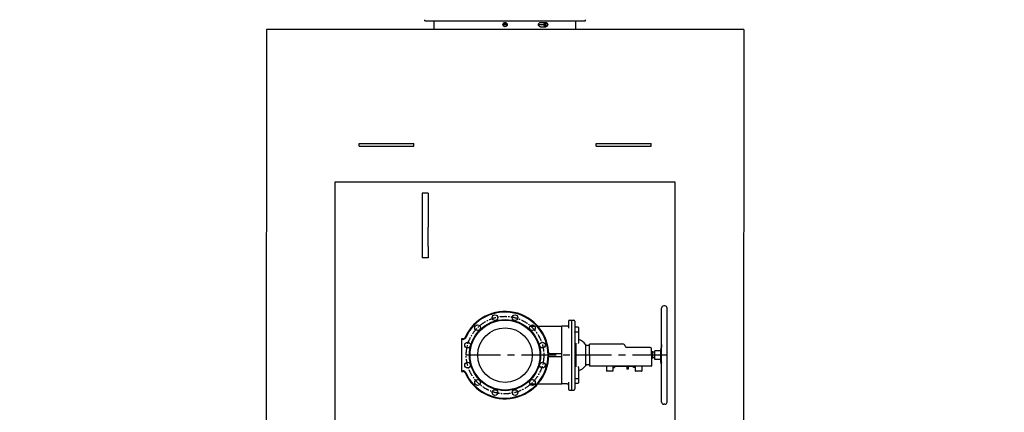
# Model space of a CAD drawing. Header units: millimetres. Extents: x 196 to 1773810, y -221320 to 153872.
# Tile 254 of 256: x 1205826 to 1210334, y -200061 to -198263. Entities that reach past the tile are written whole.
import ezdxf

# ---------------------------------------------------------------- set-up
doc = ezdxf.new("R2010")
doc.units = ezdxf.units.MM
doc.linetypes.add('CENTER', pattern=[50.8, 31.75, -6.35, 6.35, -6.35])
for name, color, linetype, lineweight in [('00_Основной', 163, 'Continuous', 40), ('электрика', 1, 'Continuous', 140), ('中心线', 1, 'CENTER', 25)]:
    doc.layers.add(name, color=color, linetype=linetype, lineweight=lineweight)
doc.styles.add('Times New Roman', font='times.ttf')

msp = doc.modelspace()

# ---------------------------------------------------------------- linework, layer by layer
at = {"color": 252, "lineweight": 30, "ltscale": 10}
for p, q in [((1207269.9, -203009.4, -0.1), (1207269.9, -199006.4, -0.1)), ((1207269.9, -199006.4, -0.1), (1208825.9, -199006.4, -0.1)), ((1208825.9, -199006.4, -0.1), (1208825.9, -200109, -0.1))]:
    msp.add_line(p, q, dxfattribs=at)
at = {"color": 252, "linetype": 'CENTER', "lineweight": 25, "ltscale": 5}
msp.add_line((1208789.9, -199799.2, 0.1), (1207847.9, -199799.2, 0.1), dxfattribs=at)
at = {"layer": '00_Основной', "lineweight": 30, "ltscale": 10}
for p, q in [((1207680.1, -198268.2, 0.1), (1207680.1, -198263.4, 0.1)), ((1207680.1, -198268.2, 0.4), (1208416.3, -198268.2, 0.4)), ((1207723.8, -198308.3, 0.1), (1207723.8, -198268.2, 0.1)), ((1208371.9, -198308.3, 0.1), (1208371.9, -198268.2, 0.1)), ((1208416.3, -198268.2, 0.1), (1208416.3, -198263.4, 0.1)), ((1206955.1, -198308.2, -0.3), (1206955, -202975.1, 0.1)), ((1208047.9, -198308.2, -0.3), (1206955.1, -198308.2, -0.3)), ((1209140.7, -198308.2, -0.3), (1208047.9, -198308.2, -0.3)), ((1208209.9, -198275.8, 0.1), (1208234.8, -198275.8, 0.1)), ((1208209.9, -198295.9, 0.1), (1208234.8, -198295.9, 0.1)), ((1209140.7, -198308.2, -0.3), (1209139.9, -202975.1)), ((1207379.4, -198842.7, 0.1), (1207379.4, -198830.4, 0.1)), ((1207379.4, -198830.4, 0.1), (1207397, -198830.4, 0.1)), ((1207379.4, -198842.7, 0.1), (1207397, -198842.7, 0.1)), ((1207397, -198830.4, 0.1), (1207612.5, -198830.4, 0.1)), ((1207397, -198842.7, 0.1), (1207612.5, -198842.7, 0.1)), ((1207612.5, -198830.4, 0.1), (1207630.1, -198830.4, 0.1)), ((1207612.5, -198842.7, 0.1), (1207630.1, -198842.7, 0.1)), ((1207630.1, -198842.7, 0.1), (1207630.1, -198830.4, 0.1)), ((1208465.7, -198842.7, 0.1), (1208465.7, -198830.4, 0.1)), ((1208465.7, -198830.4, 0.1), (1208483.3, -198830.4, 0.1)), ((1208465.7, -198842.7, 0.1), (1208483.3, -198842.7, 0.1)), ((1208483.3, -198830.4, 0.1), (1208698.7, -198830.4, 0.1)), ((1208483.3, -198842.7, 0.1), (1208698.7, -198842.7, 0.1)), ((1208698.7, -198830.4, 0.1), (1208716.3, -198830.4, 0.1)), ((1208698.7, -198842.7, 0.1), (1208716.3, -198842.7, 0.1)), ((1208716.3, -198842.7, 0.1), (1208716.3, -198830.4, 0.1)), ((1207667.9, -199058.2, 0.1), (1207667.9, -199214, 0.1)), ((1207696.1, -199058.2, 0.1), (1207667.9, -199058.2, 0.1)), ((1207696.1, -199058.2, 0.1), (1207696.1, -199214, 0.1)), ((1207667.9, -199214, 0.1), (1207667.9, -199302.6, 0.1)), ((1207696.1, -199302.6, 0.1), (1207696.1, -199214, 0.1)), ((1207667.9, -199302.6, 0.1), (1207667.9, -199353.7, 0.1)), ((1207696.1, -199302.6, 0.1), (1207696.1, -199353.7, 0.1)), ((1207696.1, -199353.7, 0.1), (1207667.9, -199353.7, 0.1))]:
    msp.add_line(p, q, dxfattribs=at)
at = {"layer": '00_Основной', "lineweight": 25, "ltscale": 10}
for p, q in [((1208779.9, -199574.2, -0.1), (1208774.9, -199574.2, -0.1)), ((1208764.9, -200014.2, -0.1), (1208764.9, -199584.2, -0.1)), ((1208789.9, -200014.2, -0.1), (1208789.9, -199584.2, -0.1)), ((1208337.9, -199644.2, -0.1), (1208337.9, -199664.2, -0.1)), ((1208337.9, -199664.2, -0.1), (1208337.9, -199675.6, -0.1)), ((1208342.9, -199639.2, -0.1), (1208352.9, -199639.2, -0.1)), ((1208352.9, -199639.1, -0.1), (1208362.9, -199639.1, -0.1)), ((1208352.9, -199639.1, -0.1), (1208352.9, -199664.1, -0.1)), ((1208352.9, -199664.1, -0.1), (1208352.9, -199934.4, -0.1)), ((1208367.9, -199644.1, -0.1), (1208367.9, -199664.1, -0.1)), ((1208367.9, -199664.1, -0.1), (1208367.9, -199934.4, -0.1)), ((1208162.2, -199667.2, -0.1), (1208184.7, -199667.2, -0.1)), ((1208198.2, -199667.2, -0.1), (1208307.9, -199667.2, -0.1)), ((1208307.9, -199692.2, -0.1), (1208307.9, -199667.2, -0.1)), ((1208332.9, -199667.2, -0.1), (1208307.9, -199667.2, -0.1)), ((1208307.9, -199906.2, -0.1), (1208307.9, -199692.2, -0.1)), ((1208369.9, -199670.2, -0.1), (1208381.9, -199670.2, -0.1)), ((1208369.9, -199692.7, -0.1), (1208381.9, -199692.7, -0.1)), ((1208383.9, -199672.2, -0.1), (1208383.9, -199691.8, -0.1)), ((1208383.9, -199691.8, -0.1), (1208383.9, -199742.5, -0.1)), ((1207847.9, -199724.2, -0.1), (1207847.9, -199727.2, -0.1)), ((1207855.9, -199724.2, -0.1), (1207847.9, -199724.2, -0.1)), ((1207847.9, -199727.2, -0.1), (1207847.9, -199871.2, -0.1)), ((1207855.9, -199727.2, -0.1), (1207847.9, -199727.2, -0.1)), ((1208373.6, -199853.4, -0.1), (1208373.6, -199745, -0.1)), ((1208383.9, -199742.5, -0.1), (1208383.9, -199744.2, -0.1)), ((1208417.4, -199846.6, -0.1), (1208417.4, -199751.8, -0.1)), ((1208434.6, -199755.2, -0.1), (1208424.9, -199754.9, -0.1)), ((1208585.4, -199748.4, -0.1), (1208434.6, -199748.4, -0.1)), ((1208434.6, -199799.2, -0.1), (1208434.6, -199748.4, -0.1)), ((1208764.9, -199750.3, -0.1), (1208761.8, -199771.2, -0.1)), ((1208253.7, -199791.7, -0.1), (1208247.8, -199791.7, -0.1)), ((1208253.7, -199791.7, -0.1), (1208307.9, -199791.7, -0.1)), ((1208434.6, -199799.2, -0.1), (1208434.6, -199848.2, -0.1)), ((1208713.1, -199764.2, -0.1), (1208607, -199764.2, -0.1)), ((1208718.8, -199799.2, -0.1), (1208718.8, -199769.8, -0.1)), ((1208720.4, -199784.5, -0.1), (1208718.8, -199781.7, -0.1)), ((1208718.8, -199799.2, -0.1), (1208718.8, -199848.2, -0.1)), ((1208724.4, -199784.5, -0.1), (1208720.4, -199784.5, -0.1)), ((1208720.4, -199813.9, -0.1), (1208720.4, -199784.5, -0.1)), ((1208724.4, -199813.9, -0.1), (1208724.4, -199784.5, -0.1)), ((1208734.6, -199786.5, -0.1), (1208724.4, -199786, -0.1)), ((1208761.7, -199779.4, -0.1), (1208734.6, -199779.4, -0.1)), ((1208734.6, -199819, -0.1), (1208734.6, -199779.4, -0.1)), ((1208761.7, -199825.5, -0.1), (1208761.7, -199773, -0.1)), ((1208763.5, -199797.2, -0.1), (1208763.5, -199766.1, -0.1)), ((1208253.7, -199806.7, -0.1), (1208247.8, -199806.7, -0.1)), ((1208307.9, -199806.7, -0.1), (1208253.7, -199806.7, -0.1)), ((1208434.6, -199843.3, -0.1), (1208424.9, -199843.5, -0.1)), ((1208720.4, -199813.9, -0.1), (1208718.8, -199816.7, -0.1)), ((1208724.4, -199813.9, -0.1), (1208720.4, -199813.9, -0.1)), ((1208734.6, -199811.9, -0.1), (1208724.4, -199812.4, -0.1)), ((1208761.7, -199819, -0.1), (1208734.6, -199819, -0.1)), ((1208763.5, -199838.6, -0.1), (1208761.8, -199827.2, -0.1)), ((1208763.5, -199838.6, -0.1), (1208763.5, -199834.3, -0.1)), ((1208763.5, -199838.6, -0.1), (1208764.9, -199838.6, -0.1)), ((1207847.9, -199871.2, -0.1), (1207855.9, -199871.2, -0.1)), ((1207847.9, -199871.2, -0.1), (1207847.9, -199874.2, -0.1)), ((1207847.9, -199874.2, -0.1), (1207855.9, -199874.2, -0.1)), ((1208383.9, -199855.9, -0.1), (1208383.9, -199854.2, -0.1)), ((1208383.9, -199855.9, -0.1), (1208383.9, -199906.7, -0.1)), ((1208434.6, -199848.2, -0.1), (1208434.6, -199850.2, -0.1)), ((1208585.4, -199850.2, -0.1), (1208434.6, -199850.2, -0.1)), ((1208512, -199850.2, -0.1), (1208512, -199872.2, -0.1)), ((1208541, -199873.2, -0.1), (1208513, -199873.2, -0.1)), ((1208542, -199850.2, -0.1), (1208542, -199872.2, -0.1)), ((1208542, -199851.6, -0.1), (1208549, -199851.6, -0.1)), ((1208542, -199856.6, -0.1), (1208549, -199856.6, -0.1)), ((1208544.5, -199850.2, -0.1), (1208544.5, -199851.2, -0.1)), ((1208641.5, -199851.2, -0.1), (1208544.5, -199851.2, -0.1)), ((1208549, -199851.6, -0.1), (1208549, -199856.6, -0.1)), ((1208596.5, -199850.2, -0.1), (1208585.4, -199850.2, -0.1)), ((1208607, -199850.2, -0.1), (1208596.5, -199850.2, -0.1)), ((1208606.2, -199851.2, -0.1), (1208606.2, -199863.2, -0.1)), ((1208612.2, -199863.2, -0.1), (1208606.2, -199863.2, -0.1)), ((1208713.1, -199850.2, -0.1), (1208607, -199850.2, -0.1)), ((1208612.2, -199851.2, -0.1), (1208612.2, -199863.2, -0.1)), ((1208643.8, -199851.7, -0.1), (1208636.8, -199851.7, -0.1)), ((1208636.8, -199856.7, -0.1), (1208636.8, -199851.7, -0.1)), ((1208643.8, -199856.7, -0.1), (1208636.8, -199856.7, -0.1)), ((1208641.5, -199850.2, -0.1), (1208641.5, -199851.2, -0.1)), ((1208643.8, -199850.2, -0.1), (1208643.8, -199872.2, -0.1)), ((1208672.8, -199873.2, -0.1), (1208644.8, -199873.2, -0.1)), ((1208673.8, -199850.2, -0.1), (1208673.8, -199872.2, -0.1)), ((1208716.8, -199850.2, -0.1), (1208713.1, -199850.2, -0.1)), ((1208162.2, -199931.2, -0.1), (1208184.7, -199931.2, -0.1)), ((1208198.2, -199931.2, -0.1), (1208307.9, -199931.2, -0.1)), ((1208307.9, -199931.2, -0.1), (1208307.9, -199906.2, -0.1)), ((1208332.9, -199931.2, -0.1), (1208307.9, -199931.2, -0.1)), ((1208337.9, -199922.8, -0.1), (1208337.9, -199934.2, -0.1)), ((1208337.9, -199934.2, -0.1), (1208337.9, -199954.2, -0.1)), ((1208352.9, -199934.4, -0.1), (1208352.9, -199959.4, -0.1)), ((1208367.9, -199934.4, -0.1), (1208367.9, -199954.4, -0.1)), ((1208369.9, -199905.7, -0.1), (1208381.9, -199905.7, -0.1)), ((1208369.9, -199928.2, -0.1), (1208381.9, -199928.2, -0.1)), ((1208383.9, -199906.7, -0.1), (1208383.9, -199926.2, -0.1)), ((1208342.9, -199959.2, -0.1), (1208352.9, -199959.2, -0.1)), ((1208352.9, -199959.4, -0.1), (1208362.9, -199959.4, -0.1)), ((1208779.9, -200024.2, -0.1), (1208774.9, -200024.2, -0.1))]:
    msp.add_line(p, q, dxfattribs=at)
at = {"layer": '00_Основной', "lineweight": 30, "ltscale": 10}
for radius in [10, 8.82, 7.22]:
    msp.add_circle((1208047.9, -198285.9, 0.1), radius, dxfattribs=at)
at = {"layer": '00_Основной', "lineweight": 25, "ltscale": 10}
for centre, radius in [((1208002, -199627.8, -0.1), 13), ((1208093.8, -199627.8, -0.1), 13), ((1208047.9, -199799.2, -0.1), 163), ((1208047.9, -199799.2, -0.1), 160), ((1207922.4, -199673.7, -0.1), 13), ((1208173.4, -199673.7, -0.1), 13), ((1208047.9, -199799.2, -0.1), 125), ((1207876.5, -199753.3, -0.1), 13), ((1208219.4, -199753.3, -0.1), 13), ((1207876.5, -199845.2, -0.1), 13), ((1208219.4, -199845.2, -0.1), 13), ((1207922.4, -199924.7, -0.1), 13), ((1208173.4, -199924.7, -0.1), 13), ((1208002, -199970.7, -0.1), 13), ((1208093.8, -199970.7, -0.1), 13)]:
    msp.add_circle(centre, radius, dxfattribs=at)
for centre, radius, start, end in [((1208774.9, -199584.2, -0.1), 10, 90, 180), ((1208779.9, -199584.2, -0.1), 10, 0, 90), ((1208047.9, -199799.2, -0.1), 200, 0, 156.1238), ((1208047.9, -199799.2, -0.1), 197, 203.8762, 156.1238), ((1208332.9, -199662.2, -0.1), 5, 270, 0), ((1208342.9, -199644.2, -0.1), 5, 90, 180), ((1208362.9, -199644.1, -0.1), 5, 0, 90), ((1208369.9, -199668.2, -0.1), 2, 180, 270), ((1208369.9, -199668.2, -0.1), 2, 180, 247.5017), ((1208381.9, -199672.2, -0.1), 2, 0, 90), ((1207855.9, -199714.2, -0.1), 10, 270, 336.1238), ((1207855.9, -199714.2, -0.1), 13, 270, 336.1238), ((1208370.9, -199781.9, -0.1), 55.4, 32.8859, 76.4418), ((1208425.2, -199743.6, -0.1), 11.3, 226.5607, 268.5), ((1208585.4, -199761.9, -0.1), 13.6, 17.4576, 90), ((1208047.9, -199799.2, -0.1), 200, 203.8762, 0), ((1208607, -199755.2, -0.1), 9.04, 197.4576, 270), ((1208713.1, -199769.8, -0.1), 5.65, 0, 90), ((1208773.7, -199773, -0.1), 12, 171.6267, 180), ((1208425.2, -199854.8, -0.1), 11.3, 91.5, 133.4393), ((1208773.7, -199825.5, -0.1), 12, 180, 188.3733), ((1207855.9, -199884.2, -0.1), 13, 23.8762, 90), ((1207855.9, -199884.2, -0.1), 10, 23.8762, 90), ((1208370.9, -199816.5, -0.1), 55.4, 283.5582, 327.1141), ((1208513, -199872.2, -0.1), 1, 180, 270), ((1208541, -199872.2, -0.1), 1, 270, 0), ((1208644.8, -199872.2, -0.1), 1, 180, 270), ((1208672.8, -199872.2, -0.1), 1, 270, 0), ((1208716.8, -199848.2, -0.1), 2, 270, 0), ((1208332.9, -199936.2, -0.1), 5, 0, 90), ((1208369.9, -199930.2, -0.1), 2, 90, 180), ((1208369.9, -199930.2, -0.1), 2, 112.4983, 180), ((1208381.9, -199926.2, -0.1), 2, 270, 0), ((1208342.9, -199954.2, -0.1), 5, 180, 270), ((1208362.9, -199954.4, -0.1), 5, 270, 0), ((1208774.9, -200014.2, -0.1), 10, 180, 270), ((1208779.9, -200014.2, -0.1), 10, 270, 0)]:
    msp.add_arc(centre, radius, start, end, dxfattribs=at)
at = {"layer": '00_Основной', "lineweight": 30, "ltscale": 10}
for centre, major_axis in [((1208234.8, -198285.9, 0.1), (0, -10)), ((1208234.8, -198285.9, 0.1), (0, 8.82)), ((1208234, -198285.9, 0.1), (0, -7.22))]:
    msp.add_ellipse(centre, major_axis=major_axis, ratio=0.866025, dxfattribs=at)
for points, knots in [([(1208201.2, -198285.9, 0.1), (1208201.2, -198284.6, 0.1), (1208201.4, -198283.3, 0.1), (1208202.3, -198280.8, 0.1), (1208203, -198279.7, 0.1), (1208204.5, -198277.9, 0.1), (1208205.5, -198277.1, 0.1), (1208207.7, -198276.1, 0.1), (1208208.8, -198275.8, 0.1), (1208209.9, -198275.8, 0.1)], [3.767125, 3.767125, 3.767125, 3.767125, 4.238015, 4.238015, 4.708906, 4.708906, 5.179797, 5.179797, 5.650687, 5.650687, 5.650687, 5.650687]), ([(1208209.9, -198295.9, 0.1), (1208208.8, -198295.9, 0.1), (1208207.7, -198295.6, 0.1), (1208205.5, -198294.6, 0.1), (1208204.5, -198293.8, 0.1), (1208203, -198292.1, 0.1), (1208202.3, -198290.9, 0.1), (1208201.4, -198288.5, 0.1), (1208201.2, -198287.1, 0.1), (1208201.2, -198285.9, 0.1)], [1.883562, 1.883562, 1.883562, 1.883562, 2.354453, 2.354453, 2.825344, 2.825344, 3.296234, 3.296234, 3.767125, 3.767125, 3.767125, 3.767125])]:
    msp.add_open_spline(points, degree=3, knots=knots, dxfattribs=at)
at = {"layer": '00_Основной', "lineweight": 25, "ltscale": 10}
for points, knots in [([(1208367.9, -199693.7, -0.1), (1208367.9, -199693.7, -0.1), (1208367.9, -199693.6, -0.1), (1208368, -199693.4, -0.1), (1208368.1, -199693.3, -0.1), (1208368.2, -199693.2, -0.1), (1208368.4, -199693.1, -0.1), (1208368.6, -199693, -0.1), (1208368.8, -199692.9, -0.1), (1208369.1, -199692.8, -0.1), (1208369.4, -199692.8, -0.1), (1208369.7, -199692.7, -0.1), (1208369.9, -199692.7, -0.1)], [0, 0, 0, 0, 1.424843, 2.667465, 3.776335, 4.914077, 6.085893, 7.241317, 8.400458, 9.563676, 10.702005, 13, 13, 13, 13]), ([(1208381.9, -199692.7, -0.1), (1208382, -199692.7, -0.1), (1208382.2, -199692.7, -0.1), (1208382.5, -199692.7, -0.1), (1208382.8, -199692.6, -0.1), (1208383, -199692.6, -0.1), (1208383.3, -199692.5, -0.1), (1208383.4, -199692.4, -0.1), (1208383.6, -199692.3, -0.1), (1208383.7, -199692.2, -0.1), (1208383.8, -199692, -0.1), (1208383.9, -199691.9, -0.1), (1208383.9, -199691.8, -0.1), (1208383.9, -199691.8, -0.1)], [0, 0, 0, 0, 1.533889, 2.871622, 4.0654, 5.290328, 6.552039, 7.796257, 9.044613, 10.297538, 11.523793, 12.759968, 14, 14, 14, 14]), ([(1208383.9, -199744.2, -0.1), (1208383.9, -199744.3, -0.1), (1208383.9, -199744.5, -0.1), (1208383.8, -199744.8, -0.1), (1208383.7, -199745, -0.1), (1208383.6, -199745.1, -0.1), (1208383.4, -199745.3, -0.1), (1208383.2, -199745.5, -0.1), (1208382.9, -199745.7, -0.1), (1208382.7, -199745.8, -0.1), (1208382.5, -199746, -0.1), (1208382.3, -199746, -0.1)], [0, 0, 0, 0, 1.417442, 2.877964, 3.990922, 5.502772, 5.88611, 7.813125, 8.962683, 10.102092, 12, 12, 12, 12]), ([(1208764.9, -199751.6, -0.1), (1208764.8, -199752, -0.1), (1208764.6, -199753.5, -0.1), (1208764.4, -199755.3, -0.1), (1208764.2, -199757.2, -0.1), (1208764, -199759, -0.1), (1208763.8, -199761, -0.1), (1208763.7, -199762.5, -0.1), (1208763.6, -199763.8, -0.1), (1208763.5, -199764.9, -0.1), (1208763.5, -199765.8, -0.1), (1208763.5, -199766.1, -0.1)], [0, 0, 0, 0, 0.870734, 3.056255, 3.780931, 5.183155, 7.125355, 8.554975, 9.066071, 10.765443, 12, 12, 12, 12]), ([(1208764.9, -199813.7, -0.1), (1208764.7, -199812.7, -0.1), (1208764.5, -199811.2, -0.1), (1208764.2, -199809, -0.1), (1208764, -199807.3, -0.1), (1208763.8, -199805.5, -0.1), (1208763.7, -199803.8, -0.1), (1208763.6, -199801.9, -0.1), (1208763.6, -199800.3, -0.1), (1208763.5, -199798.7, -0.1), (1208763.5, -199797.8, -0.1), (1208763.5, -199797.2, -0.1)], [0, 0, 0, 0, 2.690755, 3.780931, 5.183155, 6.496888, 7.722368, 8.812219, 10.187118, 10.950173, 12, 12, 12, 12]), ([(1208764.1, -199831.6, -0.1), (1208764.1, -199831.6, -0.1), (1208764, -199831.6, -0.1), (1208763.8, -199831.8, -0.1), (1208763.7, -199832.2, -0.1), (1208763.6, -199832.7, -0.1), (1208763.5, -199833.4, -0.1), (1208763.5, -199834.1, -0.1), (1208763.5, -199834.3, -0.1)], [0, 0, 0, 0, 1.406606, 2.923368, 4.324411, 5.561414, 7.769595, 9, 9, 9, 9]), ([(1208764.9, -199832.4, -0.1), (1208764.8, -199832.3, -0.1), (1208764.6, -199832, -0.1), (1208764.4, -199831.7, -0.1), (1208764.2, -199831.6, -0.1), (1208764.1, -199831.6, -0.1)], [0, 0, 0, 0, 1.707301, 3.73641, 6, 6, 6, 6]), ([(1208383.9, -199854.2, -0.1), (1208383.9, -199854.2, -0.1), (1208383.9, -199854.1, -0.1), (1208383.9, -199853.9, -0.1), (1208383.8, -199853.7, -0.1), (1208383.7, -199853.5, -0.1), (1208383.6, -199853.3, -0.1), (1208383.4, -199853.1, -0.1), (1208383.2, -199853, -0.1), (1208382.9, -199852.8, -0.1), (1208382.7, -199852.6, -0.1), (1208382.5, -199852.5, -0.1), (1208382.3, -199852.4, -0.1)], [0, 0, 0, 0, 0.764029, 1.540173, 3.126357, 4.334231, 5.97312, 6.388316, 8.474087, 9.7172, 10.948956, 13, 13, 13, 13]), ([(1208367.9, -199904.7, -0.1), (1208367.9, -199904.8, -0.1), (1208367.9, -199904.9, -0.1), (1208368, -199905, -0.1), (1208368.1, -199905.2, -0.1), (1208368.2, -199905.3, -0.1), (1208368.4, -199905.4, -0.1), (1208368.6, -199905.5, -0.1), (1208368.8, -199905.6, -0.1), (1208369.1, -199905.6, -0.1), (1208369.4, -199905.7, -0.1), (1208369.6, -199905.7, -0.1), (1208369.8, -199905.7, -0.1), (1208369.9, -199905.7, -0.1)], [0, 0, 0, 0, 1.534392, 2.872551, 4.066668, 5.291882, 6.553795, 7.79809, 9.046415, 10.299178, 11.525164, 12.760775, 14, 14, 14, 14]), ([(1208381.9, -199905.7, -0.1), (1208382, -199905.7, -0.1), (1208382.2, -199905.7, -0.1), (1208382.5, -199905.8, -0.1), (1208382.8, -199905.8, -0.1), (1208383, -199905.9, -0.1), (1208383.3, -199906, -0.1), (1208383.4, -199906.1, -0.1), (1208383.6, -199906.2, -0.1), (1208383.7, -199906.3, -0.1), (1208383.8, -199906.4, -0.1), (1208383.9, -199906.6, -0.1), (1208383.9, -199906.6, -0.1), (1208383.9, -199906.7, -0.1)], [0, 0, 0, 0, 1.533711, 2.871294, 4.064948, 5.289775, 6.551412, 7.79561, 9.043975, 10.29695, 11.523262, 12.759638, 14, 14, 14, 14])]:
    msp.add_open_spline(points, degree=3, knots=knots, dxfattribs=at)
at = {"layer": '中心线', "color": 252}
for p, q in [((1208057.9, -198285.9, 0.1), (1208037.9, -198285.9, 0.1)), ((1208201.2, -198285.9, 0.1), (1208243.5, -198285.9, 0.1)), ((1208234, -198293.1, 0.1), (1208234, -198278.6, 0.1))]:
    msp.add_line(p, q, dxfattribs=at)
msp.add_circle((1208047.9, -199799.2, -0.1), 177.5, dxfattribs=at)

# ---------------------------------------------------------------- texts
at = {"layer": 'электрика', "color": 0, "lineweight": 18, "insert": (1048383.2, -198876.6), "char_height": 300, "width": 2340.367, "attachment_point": 1, "style": 'Times New Roman'}
msp.add_mtext('\\pi49.56334;{\\LВА47-29-1Р}\\P\\pi817.19131;16А', dxfattribs=at)

doc.saveas('drawing.dxf')
